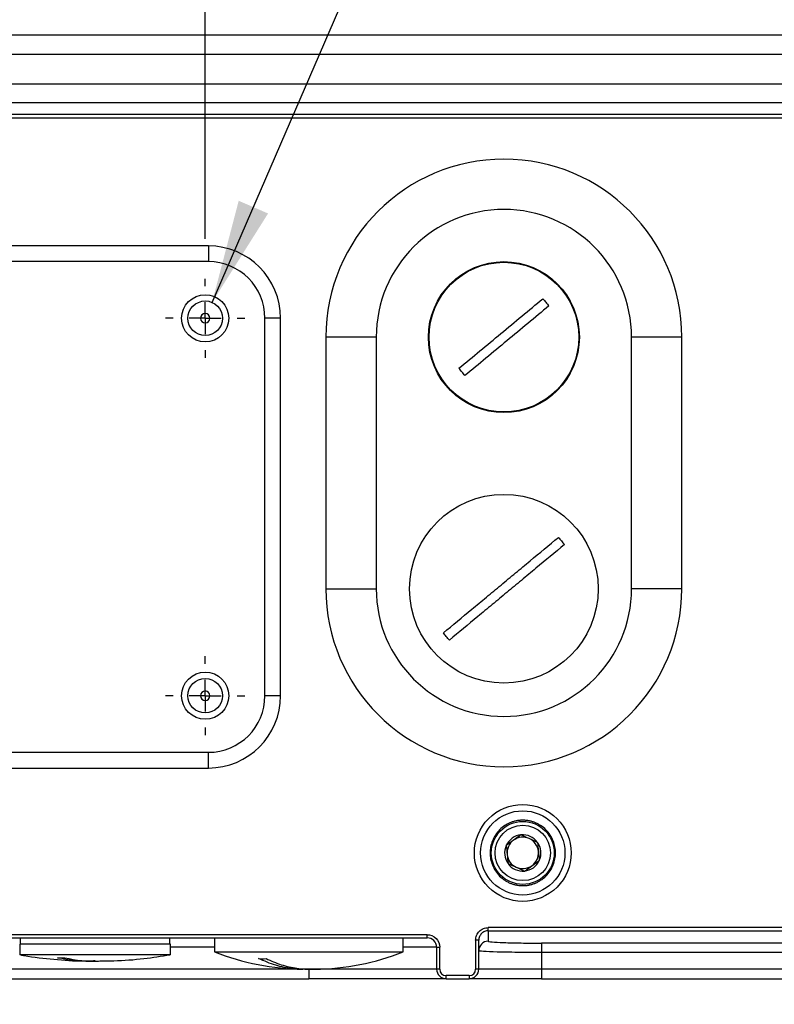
# Model space of a CAD drawing. Header units: millimetres. Extents: x 32 to 1494, y 32 to 1048.
# Tile 6 of 27: x 441 to 561, y 191 to 348. Entities that reach past the tile are written whole.
import ezdxf

# ---------------------------------------------------------------- set-up
doc = ezdxf.new("R2010")
doc.units = ezdxf.units.MM
doc.header["$LTSCALE"] = 5
doc.linetypes.add('CENTERX2', pattern=[20.32, 12.7, -2.54, 2.54, -2.54])
doc.layers.add('CENTER', color=40, linetype='CENTERX2')
doc.layers.add('DIMENSIONS', color=140, linetype='Continuous', lineweight=25)
doc.styles.add('SLDTEXTSTYLE0', font='TXT', dxfattribs={"width": 0.7})
doc.dimstyles.new('SLDDIMSTYLE0', dxfattribs={"dimtxt": 10.790039, "dimasz": 16.51, "dimexe": 0, "dimexo": 0.0625, "dimgap": 2.69751, "dimtad": 0, "dimtih": 1, "dimtoh": 1, "dimrnd": 1e-09, "dimzin": 4, "dimdsep": 46, "dimtxsty": 'SLDTEXTSTYLE0', "dimsah": 1, "dimcen": 0.09, "dimadec": 0, "dimazin": 1, "dimtfac": 1, "dimtofl": 0, "dimtmove": 0, "dimatfit": 3, "dimfxl": 0, "dimfrac": 2, "dimtolj": 1, "dimtzin": 12, "dimarcsym": 0})
doc.dimstyles.new('SLDDIMSTYLE5', dxfattribs={"dimtxt": 10.790039, "dimasz": 16.51, "dimexe": 0, "dimexo": 0.0625, "dimgap": 2.69751, "dimtad": 0, "dimtih": 1, "dimtoh": 1, "dimrnd": 1e-09, "dimzin": 4, "dimdsep": 46, "dimtxsty": 'SLDTEXTSTYLE0', "dimsah": 1, "dimcen": 0.09, "dimadec": 0, "dimazin": 1, "dimtfac": 1, "dimtmove": 0, "dimatfit": 0, "dimfxl": 0, "dimfrac": 2, "dimtolj": 1, "dimtzin": 12, "dimarcsym": 0})
doc.dimstyles.new('SLDDIMSTYLE6', dxfattribs={"dimtxt": 10.790039, "dimasz": 16.51, "dimexe": 0, "dimexo": 0.0625, "dimgap": 2.69751, "dimtad": 0, "dimtih": 1, "dimtoh": 1, "dimrnd": 1e-09, "dimzin": 12, "dimdsep": 46, "dimtxsty": 'SLDTEXTSTYLE0', "dimsah": 1, "dimcen": 0.09, "dimadec": 0, "dimazin": 3, "dimtfac": 1, "dimtofl": 0, "dimtmove": 0, "dimatfit": 3, "dimfxl": 0, "dimfrac": 2, "dimtolj": 1, "dimtzin": 12, "dimarcsym": 0})
doc.dimstyles.new('SLDDIMSTYLE7', dxfattribs={"dimtxt": 10.790039, "dimasz": 16.51, "dimexe": 0, "dimexo": 0.0625, "dimgap": 2.69751, "dimtad": 0, "dimtih": 1, "dimtoh": 1, "dimrnd": 1e-09, "dimzin": 12, "dimdsep": 46, "dimtxsty": 'SLDTEXTSTYLE0', "dimsah": 1, "dimcen": 0, "dimadec": 0, "dimazin": 3, "dimtfac": 1, "dimtofl": 0, "dimtmove": 0, "dimatfit": 3, "dimfxl": 0, "dimfrac": 2, "dimtolj": 1, "dimtzin": 12, "dimarcsym": 0})

# ---------------------------------------------------------------- blocks, each defined once
blk = doc.blocks.new('_D_11')
at = {"layer": 'DIMENSIONS'}
for p, q in [((401.27, 313.14), (401.27, 397.3)), ((470.27, 313.14), (470.27, 397.3)), ((401.27, 381.43), (369.52, 381.43)), ((420.15, 381.43), (416.53, 381.43)), ((416.53, 381.43), (416.53, 364.28)), ((452.22, 381.43), (455.84, 381.43)), ((455.84, 381.43), (455.84, 364.28)), ((470.27, 381.43), (502.02, 381.43)), ((416.53, 364.28), (420.15, 364.28)), ((455.84, 364.28), (452.22, 364.28))]:
    blk.add_line(p, q, dxfattribs=at)
for points in [[(401.27, 381.43), (384.76, 383.97), (384.76, 378.89)], [(470.27, 381.43), (486.78, 378.89), (486.78, 383.97)]]:
    blk.add_solid(points, dxfattribs=at)
at = {"layer": 'DIMENSIONS', "char_height": 10.583, "attachment_point": 1, "style": 'SLDTEXTSTYLE0'}
for s, insert in [('69.0', (420.15, 397.48)), ('2.72', (420.15, 377.92))]:
    blk.add_mtext(s, dxfattribs=dict(at, insert=insert))
blk = doc.blocks.new('_D_13')
at = {"layer": 'DIMENSIONS'}
for p, q in [((470.27, 313.14), (470.27, 397.3)), ((680.77, 304.71), (680.77, 397.3)), ((470.27, 381.43), (544.8, 381.43)), ((559.42, 381.43), (555.8, 381.43)), ((555.8, 381.43), (555.8, 364.28)), ((591.48, 381.43), (595.11, 381.43)), ((595.11, 381.43), (595.11, 364.28)), ((680.77, 381.43), (606.1, 381.43)), ((555.8, 364.28), (559.42, 364.28)), ((595.11, 364.28), (591.48, 364.28))]:
    blk.add_line(p, q, dxfattribs=at)
for points in [[(470.27, 381.43), (486.78, 378.89), (486.78, 383.97)], [(680.77, 381.43), (664.26, 383.97), (664.26, 378.89)]]:
    blk.add_solid(points, dxfattribs=at)
at = {"layer": 'DIMENSIONS', "char_height": 10.583, "attachment_point": 1, "style": 'SLDTEXTSTYLE0'}
for s, insert in [('210.5', (554.93, 397.48)), ('8.29', (559.42, 377.92))]:
    blk.add_mtext(s, dxfattribs=dict(at, insert=insert))
blk = doc.blocks.new('_D_17')
at = {"layer": 'DIMENSIONS'}
for p, q in [((471.37, 303.02), (524, 424.42)), ((524, 424.42), (551.79, 424.42))]:
    blk.add_line(p, q, dxfattribs=at)
blk.add_solid([(471.37, 303.02), (480.27, 317.16), (475.6, 319.18)], dxfattribs=at)
at = {"layer": 'DIMENSIONS', "char_height": 10.583, "attachment_point": 1, "style": 'SLDTEXTSTYLE0'}
for s, insert in [('M6', (565.01, 438.06)), ('(4X)', (559.72, 420.91))]:
    blk.add_mtext(s, dxfattribs=dict(at, insert=insert))
blk = doc.blocks.new('_D_18')
at = {"layer": 'DIMENSIONS'}
for p, q in [((280.77, 196.25), (280.77, 143.28)), ((590.77, 196.25), (590.77, 143.28)), ((280.77, 159.16), (401.04, 159.16)), ((415.67, 159.16), (412.04, 159.16)), ((412.04, 159.16), (412.04, 142.01)), ((456.71, 159.16), (460.33, 159.16)), ((460.33, 159.16), (460.33, 142.01)), ((590.77, 159.16), (471.33, 159.16)), ((412.04, 142.01), (415.67, 142.01)), ((460.33, 142.01), (456.71, 142.01))]:
    blk.add_line(p, q, dxfattribs=at)
for points in [[(280.77, 159.16), (297.28, 156.62), (297.28, 161.7)], [(590.77, 159.16), (574.26, 161.7), (574.26, 156.62)]]:
    blk.add_solid(points, dxfattribs=at)
at = {"layer": 'DIMENSIONS', "char_height": 10.583, "attachment_point": 1, "style": 'SLDTEXTSTYLE0'}
for s, insert in [('310.0', (415.67, 175.22)), ('12.20', (415.67, 155.65))]:
    blk.add_mtext(s, dxfattribs=dict(at, insert=insert))
blk = doc.blocks.new('SW_CENTERMARKSYMBOL_3')
at = {"layer": 'CENTER', "color": 0}
for p, q in [((0, 5.08), (0, 6.29)), ((0, 0), (0, 2.54)), ((-5.08, 0), (-6.29, 0)), ((0, 0), (-2.54, 0)), ((0, 0), (0, -2.54)), ((0, 0), (2.54, 0)), ((5.08, 0), (6.29, 0)), ((0, -5.08), (0, -6.29))]:
    blk.add_line(p, q, dxfattribs=at)
blk = doc.blocks.new('SW_CENTERMARKSYMBOL_4')
at = {"layer": 'CENTER', "color": 0}
for p, q in [((0, 5.08), (0, 6.29)), ((0, 0), (0, 2.54)), ((-5.08, 0), (-6.29, 0)), ((0, 0), (-2.54, 0)), ((0, 0), (0, -2.54)), ((0, 0), (2.54, 0)), ((5.08, 0), (6.29, 0)), ((0, -5.08), (0, -6.29))]:
    blk.add_line(p, q, dxfattribs=at)

msp = doc.modelspace()

# ---------------------------------------------------------------- linework, layer by layer
for p, q in [((578.924431, 345.499859), (292.621881, 345.499859)), ((292.621881, 342.499859), (578.924431, 342.499859)), ((292.621881, 337.796925), (578.924431, 337.796925)), ((292.621881, 334.798752), (578.924431, 334.798752)), ((578.924431, 332.891305), (292.621881, 332.891305)), ((292.621881, 332.39161), (578.924431, 332.39161)), ((470.773156, 311.999859), (400.773156, 311.999859)), ((470.773156, 311.999859), (470.773156, 309.499859)), ((470.773156, 309.499859), (400.773156, 309.499859)), ((482.273156, 300.499859), (479.773156, 300.499859)), ((479.773156, 240.499859), (479.773156, 300.499859)), ((482.273156, 240.499859), (482.273156, 300.499859)), ((489.473156, 297.499859), (489.473156, 257.499859)), ((497.473156, 297.499859), (489.473156, 297.499859)), ((497.473156, 297.499859), (497.473156, 257.499859)), ((546.073156, 297.499859), (538.073156, 297.499859)), ((538.073156, 257.499859), (538.073156, 297.499859)), ((546.073156, 257.499859), (546.073156, 297.499859)), ((489.473156, 257.499859), (497.473156, 257.499859)), ((546.073156, 257.499859), (538.073156, 257.499859)), ((482.273156, 240.499859), (479.773156, 240.499859)), ((400.773156, 231.499859), (470.773156, 231.499859)), ((470.773156, 228.999859), (470.773156, 231.499859)), ((400.773156, 228.999859), (470.773156, 228.999859)), ((580.297514, 203.619948), (515.273156, 203.619948)), ((515.273156, 203.120252), (515.273156, 203.619948)), ((505.573156, 202.499859), (365.973156, 202.499859)), ((365.973156, 201.999859), (505.573156, 201.999859)), ((440.873156, 201.999859), (440.873156, 200.999859)), ((464.673156, 200.999859), (464.673156, 201.999859)), ((471.773156, 201.999859), (471.773156, 199.759558)), ((501.773156, 199.759558), (501.773156, 201.999859)), ((505.573156, 201.999859), (505.573156, 202.499859)), ((515.273156, 203.120252), (580.297514, 203.120252)), ((515.273156, 203.120252), (515.273156, 201.459079)), ((440.773156, 200.999859), (440.773156, 199.299859)), ((445.289812, 200.999859), (440.773156, 200.999859)), ((464.773156, 200.999859), (445.289812, 200.999859)), ((464.773156, 199.299859), (464.773156, 200.999859)), ((471.773156, 200.499859), (464.773156, 200.499859)), ((507.073156, 200.499859), (501.773156, 200.499859)), ((507.073156, 200.499859), (507.073156, 196.999859)), ((507.073156, 200.499859), (507.573156, 200.499859)), ((507.573156, 196.999859), (507.573156, 200.499859)), ((513.273156, 201.618729), (513.273156, 196.999859)), ((513.773156, 201.618729), (513.273156, 201.618729)), ((513.773156, 196.999859), (513.773156, 201.618729)), ((650.773156, 201.162252), (523.773156, 201.162252)), ((523.773156, 201.162252), (523.773156, 199.663166)), ((445.289812, 199.299859), (440.773157, 199.299859)), ((464.773154, 199.299859), (445.289812, 199.299859)), ((471.773156, 199.759558), (498.499166, 199.759558)), ((498.499166, 199.759558), (501.773156, 199.759558)), ((523.773156, 199.663166), (523.773156, 196.999859)), ((650.773156, 199.663166), (523.773156, 199.663166)), ((486.773156, 196.999859), (384.773156, 196.999859)), ((507.073156, 196.999859), (486.773156, 196.999859)), ((486.773156, 196.999859), (486.773156, 195.499859)), ((507.573156, 196.999859), (507.073156, 196.999859)), ((512.273156, 195.999859), (508.573156, 195.999859)), ((508.573156, 195.499859), (508.573156, 195.999859)), ((512.273156, 195.999859), (512.273156, 195.499859)), ((513.773156, 196.999859), (513.273156, 196.999859)), ((523.773156, 196.999859), (513.773156, 196.999859)), ((523.773156, 196.999859), (523.773156, 195.499859)), ((650.773156, 196.999859), (523.773156, 196.999859)), ((384.773156, 195.499859), (486.773156, 195.499859)), ((508.573156, 195.499859), (512.273156, 195.499859)), ((523.773156, 195.499859), (650.773156, 195.499859))]:
    msp.add_line(p, q)
for centre, radius in [((517.773156, 297.499859), 12), ((517.773156, 297.499859), 11.9), ((470.273156, 300.499859), 3.75), ((470.273156, 300.499859), 2.75), ((517.773156, 257.499859), 15), ((470.273156, 240.499859), 3.75), ((470.273156, 240.499859), 2.75), ((520.773156, 215.499859), 6.7), ((520.773156, 215.499859), 5), ((520.773156, 215.499859), 4.4)]:
    msp.add_circle(centre, radius)
for centre, radius, start, end in [((517.773156, 297.499859), 28.3, 0, 180), ((517.773156, 297.499859), 20.3, 0, 180), ((470.773156, 300.499859), 11.5, 0, 90), ((470.773156, 300.499859), 9, 0, 90), ((470.273156, 300.499859), 0.75, 90, 270), ((470.273156, 300.499859), 0.75, 270, 90), ((517.773156, 257.499859), 28.3, 180, 0), ((517.773156, 257.499859), 20.3, 180, 0), ((470.273156, 240.499859), 0.75, 90, 270), ((470.273156, 240.499859), 0.75, 270, 90), ((470.773156, 240.499859), 11.5, 270, 0), ((470.773156, 240.499859), 9, 270, 0), ((520.773156, 215.499859), 2.886751, 95.65325961, 155.65325961), ((520.773156, 215.499859), 2.5, 65.65325961, 125.65325961), ((520.773156, 215.499859), 2.886751, 35.65325961, 95.65325961), ((520.773156, 215.499859), 2.5, 5.65325961, 65.65325961), ((520.773156, 215.499859), 2.886751, 155.65325961, 215.65325961), ((520.773156, 215.499859), 2.5, 125.65325961, 185.65325961), ((520.773156, 215.499859), 2.886751, 335.65325961, 35.65325961), ((520.773156, 215.499859), 2.5, 185.65325961, 245.65325961), ((520.773156, 215.499859), 2.5, 305.65325961, 5.65325961), ((520.773156, 215.499859), 2.886751, 215.65325961, 275.65325961), ((520.773156, 215.499859), 2.5, 245.65325961, 305.65325961), ((520.773156, 215.499859), 2.886751, 275.65325961, 335.65325961), ((505.573156, 200.499859), 1.5, 0, 90), ((515.272699, 199.959535), 1.499543, 89.98254848, 179.98253784), ((486.373156, 236.999859), 40, 248.5924173, 269.20179367), ((487.173156, 236.999859), 40, 270.79594429, 291.4075827), ((508.573156, 196.999859), 1.5, 180, 270), ((512.273156, 196.999859), 1.5, 270, 0)]:
    msp.add_arc(centre, radius, start, end)
for points in [[(510.62335, 292.542066), (512.846983, 294.387061), (517.294249, 298.077049), (521.741516, 301.767037), (523.965149, 303.612031)], [(524.922962, 302.457651), (522.699329, 300.612657), (518.252063, 296.922668), (513.804796, 293.23268), (511.581163, 291.387686)], [(520.488788, 218.37257), (520.097845, 218.092132), (519.31596, 217.531257), (518.534074, 216.970382), (518.143131, 216.689944)], [(523.118813, 217.182484), (522.680475, 217.380832), (521.8038, 217.777527), (520.927125, 218.174222), (520.488788, 218.37257)], [(518.143131, 216.689944), (518.190526, 216.211159), (518.285315, 215.253589), (518.380105, 214.296018), (518.427499, 213.817233)], [(518.427499, 213.817233), (518.865837, 213.618886), (519.742512, 213.22219), (520.619187, 212.825495), (521.057524, 212.627148)], [(521.057524, 212.627148), (521.448467, 212.907585), (522.230352, 213.46846), (523.012238, 214.029336), (523.403181, 214.309773)], [(478.773008, 198.692295), (479.154222, 198.687477), (479.545089, 198.687477), (479.945609, 198.692295)], [(507.573156, 196.999859), (507.573156, 196.447944), (508.021241, 195.999859), (508.573156, 195.999859)], [(512.273156, 195.999859), (512.825071, 195.999859), (513.273156, 196.447944), (513.273156, 196.999859)]]:
    msp.add_open_spline(points, degree=3)
for points, knots in [([(523.965149, 303.612031), (524.046408, 303.517063), (524.208948, 303.327099), (524.369011, 303.135034), (524.449054, 303.038988)], [0, 0, 0, 0, 0.4999294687, 1, 1, 1, 1]), ([(524.449054, 303.038988), (524.52868, 302.942597), (524.68791, 302.749842), (524.844619, 302.555039), (524.922962, 302.457651)], [0, 0, 0, 0, 0.5000705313, 1, 1, 1, 1]), ([(511.097258, 291.960729), (511.017632, 292.05712), (510.858402, 292.249876), (510.701693, 292.444679), (510.62335, 292.542066)], [0, 0, 0, 0, 0.5000705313, 1, 1, 1, 1]), ([(511.581163, 291.387686), (511.499905, 291.482655), (511.337364, 291.672618), (511.177301, 291.864683), (511.097258, 291.960729)], [0, 0, 0, 0, 0.4999294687, 1, 1, 1, 1]), ([(508.144971, 250.485704), (509.632552, 251.71998), (511.142403, 252.972735), (513.440178, 254.879247), (514.213091, 255.520548), (515.374345, 256.484064), (515.761734, 256.805489), (516.5371, 257.448826), (516.925119, 257.770774), (517.701368, 258.414843), (518.088966, 258.736441), (518.862013, 259.377855), (519.247542, 259.697736), (520.401071, 260.654843), (521.166031, 261.289546), (523.448769, 263.18358), (524.954486, 264.432905), (526.443528, 265.668394)], [0, 0, 0, 0, 0.25, 0.25, 0.375, 0.375, 0.4375, 0.4375, 0.5, 0.5, 0.5625, 0.5625, 0.625, 0.625, 0.75, 0.75, 1, 1, 1, 1]), ([(526.443528, 265.668394), (526.525925, 265.574386), (526.690738, 265.38635), (526.851149, 265.194532), (526.931364, 265.098612)], [0, 0, 0, 0, 0.4999412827, 1, 1, 1, 1]), ([(526.931364, 265.098612), (527.010835, 265.002075), (527.169758, 264.809023), (527.324153, 264.612342), (527.401341, 264.514013)], [0, 0, 0, 0, 0.5000587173, 1, 1, 1, 1]), ([(527.401341, 264.514013), (525.91376, 263.279737), (524.403909, 262.026982), (522.106134, 260.12047), (521.333221, 259.479169), (520.171967, 258.515653), (519.784578, 258.194228), (519.009212, 257.550891), (518.621193, 257.228943), (517.844944, 256.584874), (517.457346, 256.263276), (516.684299, 255.621862), (516.29877, 255.301981), (515.145241, 254.344875), (514.380281, 253.710172), (512.097543, 251.816137), (510.591826, 250.566812), (509.102784, 249.331324)], [0, 0, 0, 0, 0.25, 0.25, 0.375, 0.375, 0.4375, 0.4375, 0.5, 0.5, 0.5625, 0.5625, 0.625, 0.625, 0.75, 0.75, 1, 1, 1, 1]), ([(508.614948, 249.901105), (508.535477, 249.997642), (508.376554, 250.190694), (508.222159, 250.387375), (508.144971, 250.485704)], [0, 0, 0, 0, 0.5000587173, 1, 1, 1, 1]), ([(509.102784, 249.331324), (509.020387, 249.425331), (508.855574, 249.613367), (508.695163, 249.805185), (508.614948, 249.901105)], [0, 0, 0, 0, 0.4999412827, 1, 1, 1, 1]), ([(520.773156, 207.799859), (518.731047, 207.799859), (516.772423, 208.611147), (513.884445, 211.499126), (513.073156, 213.457749), (513.073156, 217.541968), (513.884445, 219.500592), (516.772423, 222.38857), (518.731047, 223.199859), (520.773156, 223.199859)], [0, 0, 0, 0, 0.25, 0.25, 0.5, 0.5, 0.75, 0.75, 1, 1, 1, 1]), ([(520.773156, 223.199859), (522.815265, 223.199859), (524.773889, 222.38857), (527.661867, 219.500592), (528.473156, 217.541968), (528.473156, 213.457749), (527.661867, 211.499126), (524.773889, 208.611147), (522.815265, 207.799859), (520.773156, 207.799859)], [0, 0, 0, 0, 0.25, 0.25, 0.5, 0.5, 0.75, 0.75, 1, 1, 1, 1]), ([(520.773156, 220.699859), (520.693813, 220.698817), (520.535272, 220.696736), (520.298007, 220.679836), (520.061668, 220.65283), (519.739184, 220.600683), (519.334032, 220.505365), (518.84962, 220.340099), (518.377089, 220.125027), (517.765604, 219.767841), (517.069863, 219.202965), (516.39452, 218.371417), (515.911694, 217.439472), (515.633085, 216.470326), (515.544063, 215.499859), (515.633085, 214.529391), (515.911694, 213.560245), (516.39452, 212.6283), (517.069863, 211.796753), (517.765467, 211.231986), (518.376932, 210.874773), (518.849293, 210.659739), (519.333867, 210.494434), (519.764675, 210.392919), (520.139905, 210.335472), (520.455906, 210.305404), (520.667327, 210.301709), (520.773156, 210.299859)], [0, 0, 0, 0, 0.0145860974, 0.0291456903, 0.0437093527, 0.0583076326, 0.0891876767, 0.1200998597, 0.1522675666, 0.1844675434, 0.2501169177, 0.3157662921, 0.3800514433, 0.4417706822, 0.5000018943, 0.5582331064, 0.6199523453, 0.6842374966, 0.7498868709, 0.8155362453, 0.8477039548, 0.8799039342, 0.9107839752, 0.9416961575, 0.9611356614, 0.9805460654, 1, 1, 1, 1]), ([(520.773156, 210.299859), (520.852499, 210.3009), (521.01104, 210.302981), (521.248305, 210.319882), (521.484644, 210.346887), (521.807128, 210.399034), (522.21228, 210.494353), (522.696692, 210.659618), (523.169223, 210.87469), (523.780708, 211.231876), (524.476449, 211.796752), (525.151792, 212.6283), (525.634618, 213.560245), (525.913227, 214.529391), (526.002249, 215.499859), (525.913227, 216.470326), (525.634618, 217.439472), (525.151792, 218.371417), (524.476449, 219.202965), (523.780845, 219.767731), (523.16938, 220.124944), (522.697019, 220.339979), (522.212445, 220.505283), (521.781637, 220.606798), (521.406407, 220.664245), (521.090406, 220.694313), (520.878985, 220.698009), (520.773156, 220.699859)], [0, 0, 0, 0, 0.0145860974, 0.0291456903, 0.0437093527, 0.0583076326, 0.0891876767, 0.1200998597, 0.1522675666, 0.1844675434, 0.2501169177, 0.3157662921, 0.3800514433, 0.4417706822, 0.5000018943, 0.5582331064, 0.6199523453, 0.6842374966, 0.7498868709, 0.8155362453, 0.8477039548, 0.8799039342, 0.9107839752, 0.9416961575, 0.9611356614, 0.9805460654, 1, 1, 1, 1]), ([(523.118813, 217.182484), (523.165998, 216.705816), (523.213358, 216.227382), (523.308636, 215.264875), (523.355996, 214.786441), (523.403181, 214.309773)], [0, 0, 0, 0, 0.5, 0.5, 1, 1, 1, 1]), ([(513.273156, 201.618729), (513.273156, 201.880735), (513.325211, 202.142544), (513.525583, 202.626581), (513.673822, 202.848571), (514.044063, 203.219037), (514.265918, 203.367367), (514.74966, 203.567862), (515.011309, 203.619948), (515.273156, 203.619948)], [0, 0, 0, 0, 0.25, 0.25, 0.5, 0.5, 0.75, 0.75, 1, 1, 1, 1]), ([(505.573156, 202.499859), (506.103574, 202.499859), (506.612307, 202.289134), (507.362432, 201.53901), (507.573156, 201.030277), (507.573156, 200.499859)], [0, 0, 0, 0, 0.5, 0.5, 1, 1, 1, 1]), ([(515.273156, 203.120252), (515.076771, 203.120252), (514.880534, 203.081172), (514.517728, 202.93074), (514.351336, 202.819448), (514.073656, 202.541485), (513.962476, 202.374925), (513.812197, 202.011749), (513.773156, 201.815313), (513.773156, 201.618729)], [0, 0, 0, 0, 0.25, 0.25, 0.5, 0.5, 0.75, 0.75, 1, 1, 1, 1]), ([(515.273156, 201.459079), (515.273156, 201.420217), (515.494388, 201.381385), (516.345972, 201.309591), (516.975988, 201.276665), (518.549509, 201.221716), (519.492395, 201.199716), (521.548299, 201.169978), (522.660308, 201.162252), (523.773156, 201.162252)], [0, 0, 0, 0, 0.25, 0.25, 0.5, 0.5, 0.75, 0.75, 1, 1, 1, 1]), ([(440.935468, 199.289385), (441.121388, 199.253191), (442.863294, 198.914083), (446.215686, 198.583936), (449.663763, 198.301387), (451.533998, 198.325462), (451.814785, 198.329077)], [0, 0, 0, 0, 0.0519656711, 0.4868738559, 0.9229618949, 1, 1, 1, 1]), ([(452.773156, 198.356797), (452.590742, 198.337517), (450.593552, 198.126424), (448.596206, 198.491806), (446.781289, 198.823817)], [0, 0, 0, 0, 0.0913353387, 1, 1, 1, 1]), ([(446.781289, 198.823817), (446.877804, 198.822906), (447.070861, 198.821083), (447.265971, 198.820822), (447.363539, 198.820692)], [0, 0, 0, 0, 0.4999294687, 1, 1, 1, 1]), ([(447.363539, 198.820692), (447.461445, 198.820822), (447.65723, 198.821083), (447.855013, 198.822906), (447.95389, 198.823817)], [0, 0, 0, 0, 0.5000705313, 1, 1, 1, 1]), ([(447.95389, 198.823817), (449.742684, 198.490632), (451.668882, 198.131854), (453.595231, 198.329073), (453.732647, 198.343142)], [0, 0, 0, 0, 0.928664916, 1, 1, 1, 1]), ([(453.732635, 198.344683), (454.406201, 198.344832), (456.677752, 198.345333), (460.335415, 198.639476), (463.290074, 199.090432), (464.665151, 199.300304)], [0, 0, 0, 0, 0.18390160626, 0.62019393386, 1, 1, 1, 1]), ([(523.773156, 199.663166), (522.463923, 199.663166), (521.155677, 199.670891), (518.736966, 199.700629), (517.627689, 199.72263), (515.776488, 199.777578), (515.035292, 199.810505), (514.033429, 199.882299), (513.773156, 199.921131), (513.773156, 199.959992)], [0, 0, 0, 0, 0.25, 0.25, 0.5, 0.5, 0.75, 0.75, 1, 1, 1, 1]), ([(486.773156, 197.040605), (486.577816, 197.020998), (486.382468, 197.00139), (486.155683, 197.00139), (485.999769, 197.001616), (485.344747, 197.007017), (483.802891, 197.105427), (481.462736, 197.548849), (479.673275, 198.309577), (478.773008, 198.692295)], [0, 0, 0, 0, 0.0724418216, 0.0724450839, 0.0839935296, 0.1301877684, 0.3150353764, 0.6553979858, 1, 1, 1, 1]), ([(479.945609, 198.692295), (480.750302, 198.345907), (482.367896, 197.649599), (484.855937, 197.103972), (486.528559, 197.00139), (487.390629, 197.00139), (487.514167, 197.001453), (487.637693, 197.0031), (487.730038, 197.00433)], [0, 0, 0, 0, 0.31679563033, 0.63682214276, 0.95299101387, 0.95299436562, 0.96485948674, 1, 1, 1, 1]), ([(508.573156, 195.499859), (508.573156, 195.499859), (506.276261, 195.499859), (498.099906, 195.499859), (492.554712, 195.499859), (486.773156, 195.499859)], [0, 0, 0, 0, 0.5, 0.5, 1, 1, 1, 1]), ([(523.773156, 195.499859), (520.723253, 195.499859), (517.798035, 195.499859), (513.484821, 195.499859), (512.273156, 195.499859), (512.273156, 195.499859)], [0, 0, 0, 0, 0.5, 0.5, 1, 1, 1, 1])]:
    msp.add_open_spline(points, degree=3, knots=knots)

# ---------------------------------------------------------------- block references
at = {"layer": 'CENTER'}
for name, p in [('SW_CENTERMARKSYMBOL_3', (470.273156, 300.499859)), ('SW_CENTERMARKSYMBOL_4', (470.273156, 240.499859))]:
    msp.add_blockref(name, p, dxfattribs=at)

# ---------------------------------------------------------------- dimensions: what is measured, and where the dimension line sits
at = {"layer": 'DIMENSIONS'}
dim = msp.add_diameter_dim_2p(p1=(469.179166, 297.976827), p2=(471.367146, 303.02289), text='M6\\P(4X)', dimstyle='SLDDIMSTYLE7', override={"dimpost": '<>'}, dxfattribs=at)
dim.commit()
dim.dimension.update_dxf_attribs({"geometry": '_D_17', "text_midpoint": (575.45072, 424.417382), "dimtype": 163})
for base, p1, p2, dimstyle, picture, middle in [((470.273156, 381.426649), (401.273156, 306.789859), (470.273156, 306.789859), 'SLDDIMSTYLE5', '_D_11', (436.185747, 381.426649)), ((680.773156, 381.426649), (470.273156, 306.789859), (680.773156, 298.364622), 'SLDDIMSTYLE6', '_D_13', (575.45072, 381.426649)), ((590.773156, 159.158362), (280.773156, 202.596441), (590.773156, 202.596441), 'SLDDIMSTYLE0', '_D_18', (436.185747, 159.158362))]:
    dim = msp.add_linear_dim(base=base, p1=p1, p2=p2, dimstyle=dimstyle, dxfattribs=at)
    dim.commit()
    dim.dimension.update_dxf_attribs({"geometry": picture, "text_midpoint": middle, "dimtype": 160})

doc.saveas('drawing.dxf')
